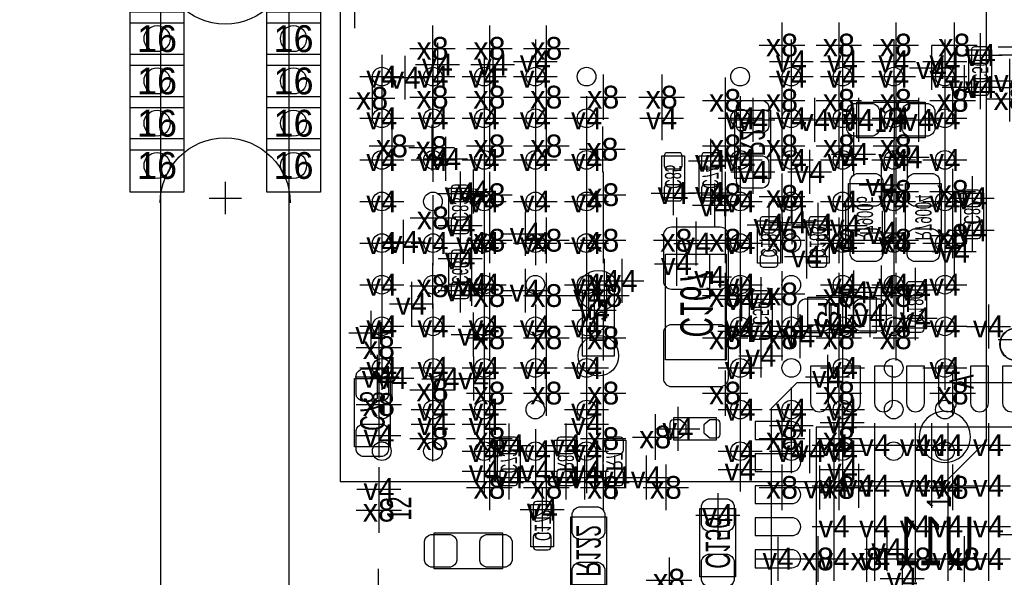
# Model space of a CAD drawing. Extents: x -36 to 384, y -28 to 269.
# Tile 4 of 52: x -4 to 11, y 9 to 18. Entities that reach past the tile are written whole.
import ezdxf
from ezdxf.enums import TextEntityAlignment as Align

# ---------------------------------------------------------------- set-up
doc = ezdxf.new("R2010")
doc.units = 0
for name, color, linetype in [('BG_OUTLINE', 7, 'CONTINUOUS'), ('BG_PANEL', 7, 'CONTINUOUS'), ('MA_NCLEGEND-1-16', 7, 'CONTINUOUS'), ('MA_NCLEGEND-1-2', 7, 'CONTINUOUS'), ('MA_NCLEGEND-14-15', 7, 'CONTINUOUS'), ('MA_NCLEGEND-15-16', 7, 'CONTINUOUS'), ('MA_NCLEGEND-2-3', 7, 'CONTINUOUS'), ('MA_NCLEGEND-3-14', 7, 'CONTINUOUS'), ('PG_ASSEMBLY_BOTTOM', 7, 'CONTINUOUS'), ('PG_ASSEMBLY_TOP', 7, 'CONTINUOUS'), ('PIN_BOTTOM', 7, 'CONTINUOUS'), ('PIN_TOP', 7, 'CONTINUOUS'), ('RD_ASSEMBLY_BOTTOM', 7, 'CONTINUOUS')]:
    doc.layers.add(name, color=color, linetype=linetype)

# ---------------------------------------------------------------- blocks, each defined once
blk = doc.blocks.new('FIGURE_CROSS')
for points in [[(0, 0.5), (0, -0.5)], [(-0.5, 0), (0.5, 0)]]:
    blk.add_lwpolyline(points)
blk = doc.blocks.new('FIGURE_SQUARE')
blk.add_lwpolyline([(-0.5, -0.5), (-0.5, 0.5), (0.5, 0.5), (0.5, -0.5)], close=True)

msp = doc.modelspace()

# ---------------------------------------------------------------- linework, layer by layer
at = {"layer": 'BG_OUTLINE'}
msp.add_lwpolyline([(50.000002, 0), (50.000002, 79.999992), (0, 79.999992), (0, 0)], close=True, dxfattribs=at)
at = {"layer": 'BG_PANEL'}
msp.add_lwpolyline([(-1.999996, 0), (-1.999996, 161.994596), (-10.003942, 161.994596), (-10.003942, 0)], close=True, dxfattribs=at)
for points in [[(0.0254, 18.7706, -1), (-2.0066, 18.7706)], [(0.0254, 18.7706, -1), (-2.0066, 18.7706)], [(-2.0066, 14.9606, -1), (0.0254, 14.9606)], [(-2.0066, 14.9606, -1), (0.0254, 14.9606)]]:
    msp.add_lwpolyline(points, format="xyb", dxfattribs=at)
for points in [[(-0.9906, 15.2908), (-0.9906, 14.7828)], [(-0.9906, 15.2908), (-0.9906, 14.7828)], [(-1.2446, 15.0368), (-0.7366, 15.0368)], [(-1.2446, 15.0368), (-0.7366, 15.0368)]]:
    msp.add_lwpolyline(points, dxfattribs=at)
at = {"layer": 'PG_ASSEMBLY_BOTTOM'}
for points in [[(10.9855, 17.348987), (10.9855, 16.688587), (10.6299, 16.688587), (10.6299, 17.348987), (10.9855, 17.348987)], [(6.1849, 15.697987), (6.1849, 15.037587), (5.8293, 15.037587), (5.8293, 15.697987), (6.1849, 15.697987)], [(6.7691, 15.697987), (6.7691, 15.037587), (6.4135, 15.037587), (6.4135, 15.697987), (6.7691, 15.697987)], [(2.5019, 14.529587), (2.5019, 15.189987), (2.8575, 15.189987), (2.8575, 14.529587), (2.5019, 14.529587)], [(10.8585, 15.113787), (10.8585, 14.453387), (10.5029, 14.453387), (10.5029, 15.113787), (10.8585, 15.113787)], [(7.3279, 14.021587), (7.3279, 14.681987), (7.6835, 14.681987), (7.6835, 14.021587), (7.3279, 14.021587)], [(8.0899, 14.021587), (8.0899, 14.681987), (8.4455, 14.681987), (8.4455, 14.021587), (8.0899, 14.021587)], [(2.8575, 14.173987), (2.8575, 13.513587), (2.5019, 13.513587), (2.5019, 14.173987), (2.8575, 14.173987)], [(4.5847, 13.589787), (4.5847, 12.573787), (5.0927, 12.573787), (5.0927, 13.589787), (4.5847, 13.589787)], [(9.6139, 13.005587), (9.6139, 13.665987), (9.9695, 13.665987), (9.9695, 13.005587), (9.6139, 13.005587)], [(7.2009, 12.878587), (7.2009, 13.538987), (7.5565, 13.538987), (7.5565, 12.878587), (7.2009, 12.878587)], [(12.5476, 12.154687), (12.5476, 7.150887), (7.5438, 7.150887), (7.5438, 11.754612), (7.943799, 12.154687), (12.5476, 12.154687)], [(6.6802, 11.2522), (6.0198, 11.2522), (6.0198, 11.6078), (6.6802, 11.6078), (6.6802, 11.2522)], [(3.6195, 11.252987), (3.6195, 10.592587), (3.2639, 10.592587), (3.2639, 11.252987), (3.6195, 11.252987)], [(4.5085, 11.252987), (4.5085, 10.592587), (4.1529, 10.592587), (4.1529, 11.252987), (4.5085, 11.252987)], [(5.2705, 11.252987), (5.2705, 10.592587), (4.9149, 10.592587), (4.9149, 11.252987), (5.2705, 11.252987)], [(4.1402, 10.249687), (4.1402, 9.589287), (3.7846, 9.589287), (3.7846, 10.249687), (4.1402, 10.249687)]]:
    msp.add_lwpolyline(points, dxfattribs=at)
for points in [[(9.9441, 15.977387), (8.8773, 15.977387), (8.8773, 16.536187), (9.9441, 16.536187)], [(6.9723, 15.342387), (6.9723, 16.409187), (7.5311, 16.409187), (7.5311, 15.342387)], [(9.3091, 15.266187), (9.3091, 14.199387), (8.7503, 14.199387), (8.7503, 15.266187)], [(10.1981, 15.266187), (10.1981, 14.199387), (9.6393, 14.199387), (9.6393, 15.266187)], [(5.887695, 12.510287), (5.887695, 14.161287), (6.837705, 14.161287), (6.837705, 12.510287)], [(8.1153, 13.488187), (9.1821, 13.488187), (9.1821, 12.929387), (8.1153, 12.929387)], [(1.5875, 12.218187), (1.5875, 11.151387), (1.0287, 11.151387), (1.0287, 12.218187)], [(6.4262, 9.1186), (6.4262, 10.1854), (6.985, 10.1854), (6.985, 9.1186)], [(4.4069, 8.992387), (4.4069, 10.059187), (4.9657, 10.059187), (4.9657, 8.992387)], [(3.3401, 9.246387), (2.2733, 9.246387), (2.2733, 9.805187), (3.3401, 9.805187)]]:
    msp.add_lwpolyline(points, close=True, dxfattribs=at)
at = {"layer": 'PG_ASSEMBLY_TOP'}
msp.add_lwpolyline([(10.904703, 25.207697), (0.804697, 25.207697), (0.804697, 10.607802), (10.269703, 10.607802), (10.904703, 11.242802), (10.904703, 25.207697)], dxfattribs=at)
for points in [[(11.616411, 12.751587, 1), (11.116589, 12.751537, 1), (11.616411, 12.751587)], [(10.654792, 11.307801, 0.999999), (9.854616, 11.307724, 1.000001), (10.654792, 11.307801)]]:
    msp.add_lwpolyline(points, format="xyb", dxfattribs=at)
at = {"layer": 'PIN_BOTTOM'}
for points in [[(10.7188, 17.395698, 0.414214), (10.668, 17.344898), (10.668, 17.192498, 0.414214), (10.7188, 17.141698), (10.8966, 17.141698, 0.414214), (10.9474, 17.192498), (10.9474, 17.344898, 0.414214), (10.8966, 17.395698)], [(10.7188, 16.895877, 0.414214), (10.668, 16.845077), (10.668, 16.692677, 0.414214), (10.7188, 16.641877), (10.8966, 16.641877, 0.414214), (10.9474, 16.692677), (10.9474, 16.845077, 0.414214), (10.8966, 16.895877)], [(6.9977, 16.155187), (6.9977, 16.459987, -0.294587), (7.0993, 16.561587), (7.4041, 16.561587, -0.294587), (7.5057, 16.459987), (7.5057, 16.155187, -0.294587), (7.4041, 16.053587), (7.0993, 16.053587, -0.294587)], [(9.1313, 16.002787), (8.8265, 16.002787, -0.294587), (8.7249, 16.104387), (8.7249, 16.409187, -0.294587), (8.8265, 16.510787), (9.1313, 16.510787, -0.294587), (9.2329, 16.409187), (9.2329, 16.104387, -0.294587)], [(9.9949, 16.002787), (9.6901, 16.002787, -0.294587), (9.5885, 16.104387), (9.5885, 16.409187, -0.294587), (9.6901, 16.510787), (9.9949, 16.510787, -0.294587), (10.0965, 16.409187), (10.0965, 16.104387, -0.294587)], [(5.9182, 15.744698, 0.414214), (5.8674, 15.693898), (5.8674, 15.541498, 0.414214), (5.9182, 15.490698), (6.096, 15.490698, 0.414214), (6.1468, 15.541498), (6.1468, 15.693898, 0.414214), (6.096, 15.744698)], [(6.5024, 15.744698, 0.414214), (6.4516, 15.693898), (6.4516, 15.541498, 0.414214), (6.5024, 15.490698), (6.6802, 15.490698, 0.414214), (6.731, 15.541498), (6.731, 15.693898, 0.414214), (6.6802, 15.744698)], [(6.9977, 15.291587), (6.9977, 15.596387, -0.294587), (7.0993, 15.697987), (7.4041, 15.697987, -0.294587), (7.5057, 15.596387), (7.5057, 15.291587, -0.294587), (7.4041, 15.189987), (7.0993, 15.189987, -0.294587)], [(9.2837, 15.316987), (9.2837, 15.012187, -0.294587), (9.1821, 14.910587), (8.8773, 14.910587, -0.294587), (8.7757, 15.012187), (8.7757, 15.316987, -0.294587), (8.8773, 15.418587), (9.1821, 15.418587, -0.294587)], [(10.1727, 15.316987), (10.1727, 15.012187, -0.294587), (10.0711, 14.910587), (9.7663, 14.910587, -0.294587), (9.6647, 15.012187), (9.6647, 15.316987, -0.294587), (9.7663, 15.418587), (10.0711, 15.418587, -0.294587)], [(2.7686, 14.982698, 0.414214), (2.8194, 15.033498), (2.8194, 15.185898, 0.414214), (2.7686, 15.236698), (2.5908, 15.236698, 0.414214), (2.54, 15.185898), (2.54, 15.033498, 0.414214), (2.5908, 14.982698)], [(5.9182, 15.244877, 0.414214), (5.8674, 15.194077), (5.8674, 15.041677, 0.414214), (5.9182, 14.990877), (6.096, 14.990877, 0.414214), (6.1468, 15.041677), (6.1468, 15.194077, 0.414214), (6.096, 15.244877)], [(6.5024, 15.244877, 0.414214), (6.4516, 15.194077), (6.4516, 15.041677, 0.414214), (6.5024, 14.990877), (6.6802, 14.990877, 0.414214), (6.731, 15.041677), (6.731, 15.194077, 0.414214), (6.6802, 15.244877)], [(10.5918, 15.160498, 0.414214), (10.541, 15.109698), (10.541, 14.957298, 0.414214), (10.5918, 14.906498), (10.7696, 14.906498, 0.414214), (10.8204, 14.957298), (10.8204, 15.109698, 0.414214), (10.7696, 15.160498)], [(2.7686, 14.482877, 0.414214), (2.8194, 14.533677), (2.8194, 14.686077, 0.414214), (2.7686, 14.736877), (2.5908, 14.736877, 0.414214), (2.54, 14.686077), (2.54, 14.533677, 0.414214), (2.5908, 14.482877)], [(7.6454, 14.582191), (7.6454, 14.694687, 0.414214), (7.5946, 14.745487), (7.4168, 14.745487, 0.414214), (7.366, 14.694687), (7.366, 14.582191), (7.444003, 14.491487), (7.567397, 14.491487)], [(8.4074, 14.582191), (8.4074, 14.694687, 0.414214), (8.3566, 14.745487), (8.1788, 14.745487, 0.414214), (8.128, 14.694687), (8.128, 14.582191), (8.206003, 14.491487), (8.329397, 14.491487)], [(10.5918, 14.660677, 0.414214), (10.541, 14.609877), (10.541, 14.457477, 0.414214), (10.5918, 14.406677), (10.7696, 14.406677, 0.414214), (10.8204, 14.457477), (10.8204, 14.609877, 0.414214), (10.7696, 14.660677)], [(5.9817, 13.615187), (6.7437, 13.615187, 0.414214), (6.8707, 13.742187), (6.8707, 14.453387, 0.414214), (6.7437, 14.580387), (5.9817, 14.580387, 0.414214), (5.8547, 14.453387), (5.8547, 13.742187, 0.414214)], [(9.2837, 14.453387), (9.2837, 14.148587, -0.294587), (9.1821, 14.046987), (8.8773, 14.046987, -0.294587), (8.7757, 14.148587), (8.7757, 14.453387, -0.294587), (8.8773, 14.554987), (9.1821, 14.554987, -0.294587)], [(10.1727, 14.453387), (10.1727, 14.148587, -0.294587), (10.0711, 14.046987), (9.7663, 14.046987, -0.294587), (9.6647, 14.148587), (9.6647, 14.453387, -0.294587), (9.7663, 14.554987), (10.0711, 14.554987, -0.294587)], [(2.5908, 14.220698, 0.414214), (2.54, 14.169898), (2.54, 14.017498, 0.414214), (2.5908, 13.966698), (2.7686, 13.966698, 0.414214), (2.8194, 14.017498), (2.8194, 14.169898, 0.414214), (2.7686, 14.220698)], [(7.366, 14.121384), (7.366, 14.008887, 0.414214), (7.4168, 13.958087), (7.5946, 13.958087, 0.414214), (7.6454, 14.008887), (7.6454, 14.121384), (7.567397, 14.212087), (7.444003, 14.212087)], [(8.128, 14.121384), (8.128, 14.008887, 0.414214), (8.1788, 13.958087), (8.3566, 13.958087, 0.414214), (8.4074, 14.008887), (8.4074, 14.121384), (8.329397, 14.212087), (8.206003, 14.212087)], [(2.5908, 13.720877, 0.414214), (2.54, 13.670077), (2.54, 13.517677, 0.414214), (2.5908, 13.466877), (2.7686, 13.466877, 0.414214), (2.8194, 13.517677), (2.8194, 13.670077, 0.414214), (2.7686, 13.720877)], [(9.9314, 13.566191), (9.9314, 13.678687, 0.414214), (9.8806, 13.729487), (9.7028, 13.729487, 0.414214), (9.652, 13.678687), (9.652, 13.566191), (9.730003, 13.475487), (9.853397, 13.475487)], [(7.4676, 13.331698, 0.414214), (7.5184, 13.382498), (7.5184, 13.534898, 0.414214), (7.4676, 13.585698), (7.2898, 13.585698, 0.414214), (7.239, 13.534898), (7.239, 13.382498, 0.414214), (7.2898, 13.331698)], [(8.0645, 13.462787), (8.3693, 13.462787, -0.294587), (8.4709, 13.361187), (8.4709, 13.056387, -0.294587), (8.3693, 12.954787), (8.0645, 12.954787, -0.294587), (7.9629, 13.056387), (7.9629, 13.361187, -0.294587)], [(8.9281, 13.462787), (9.2329, 13.462787, -0.294587), (9.3345, 13.361187), (9.3345, 13.056387, -0.294587), (9.2329, 12.954787), (8.9281, 12.954787, -0.294587), (8.8265, 13.056387), (8.8265, 13.361187, -0.294587)], [(7.4676, 12.831877, 0.414214), (7.5184, 12.882677), (7.5184, 13.035077, 0.414214), (7.4676, 13.085877), (7.2898, 13.085877, 0.414214), (7.239, 13.035077), (7.239, 12.882677, 0.414214), (7.2898, 12.831877)], [(9.652, 13.105384), (9.652, 12.992887, 0.414214), (9.7028, 12.942087), (9.8806, 12.942087, 0.414214), (9.9314, 12.992887), (9.9314, 13.105384), (9.853397, 13.196087), (9.730003, 13.196087)], [(5.9817, 12.091187), (6.7437, 12.091187, 0.414214), (6.8707, 12.218187), (6.8707, 12.929387, 0.414214), (6.7437, 13.056387), (5.9817, 13.056387, 0.414214), (5.8547, 12.929387), (5.8547, 12.218187, 0.414214)], [(1.5621, 12.268987), (1.5621, 11.964187, -0.294587), (1.4605, 11.862587), (1.1557, 11.862587, -0.294587), (1.0541, 11.964187), (1.0541, 12.268987, -0.294587), (1.1557, 12.370587), (1.4605, 12.370587, -0.294587)], [(8.434095, 11.849887), (8.434095, 12.408687), (8.154695, 12.408687), (8.154695, 11.849887), (8.154695, 11.837187, 1), (8.434095, 11.837187)], [(8.934399, 11.849887), (8.934399, 12.408687), (8.654999, 12.408687), (8.654999, 11.849887), (8.654999, 11.837187, 1), (8.934399, 11.837187)], [(9.434805, 11.849887), (9.434805, 12.408687), (9.155405, 12.408687), (9.155405, 11.849887), (9.155405, 11.837187, 1), (9.434805, 11.837187)], [(9.93521, 11.849887), (9.93521, 12.408687), (9.65581, 12.408687), (9.65581, 11.849887), (9.65581, 11.837187, 1), (9.93521, 11.837187)], [(10.43559, 11.849887), (10.43559, 12.408687), (10.15619, 12.408687), (10.15619, 11.849887), (10.15619, 11.837187, 1), (10.43559, 11.837187)], [(10.935995, 11.849887), (10.935995, 12.408687), (10.656595, 12.408687), (10.656595, 11.849887), (10.656595, 11.837187, 1), (10.935995, 11.837187)], [(11.436401, 11.849887), (11.436401, 12.408687), (11.157001, 12.408687), (11.157001, 11.849887), (11.157001, 11.837187, 1), (11.436401, 11.837187)], [(6.119597, 11.5697), (6.0071, 11.5697, 0.414214), (5.9563, 11.5189), (5.9563, 11.3411, 0.414214), (6.0071, 11.2903), (6.119597, 11.2903), (6.2103, 11.368303), (6.2103, 11.491697)], [(6.580403, 11.2903), (6.6929, 11.2903, 0.414214), (6.7437, 11.3411), (6.7437, 11.5189, 0.414214), (6.6929, 11.5697), (6.580403, 11.5697), (6.4897, 11.491697), (6.4897, 11.368303)], [(7.8486, 11.543792), (7.2898, 11.543792), (7.2898, 11.264392), (7.8486, 11.264392), (7.8613, 11.264392, 1), (7.8613, 11.543792)], [(1.5621, 11.405387), (1.5621, 11.100587, -0.294587), (1.4605, 10.998987), (1.1557, 10.998987, -0.294587), (1.0541, 11.100587), (1.0541, 11.405387, -0.294587), (1.1557, 11.506987), (1.4605, 11.506987, -0.294587)], [(3.3528, 11.299698, 0.414214), (3.302, 11.248898), (3.302, 11.096498, 0.414214), (3.3528, 11.045698), (3.5306, 11.045698, 0.414214), (3.5814, 11.096498), (3.5814, 11.248898, 0.414214), (3.5306, 11.299698)], [(4.2418, 11.299698, 0.414214), (4.191, 11.248898), (4.191, 11.096498, 0.414214), (4.2418, 11.045698), (4.4196, 11.045698, 0.414214), (4.4704, 11.096498), (4.4704, 11.248898, 0.414214), (4.4196, 11.299698)], [(5.0038, 11.299698, 0.414214), (4.953, 11.248898), (4.953, 11.096498, 0.414214), (5.0038, 11.045698), (5.1816, 11.045698, 0.414214), (5.2324, 11.096498), (5.2324, 11.248898, 0.414214), (5.1816, 11.299698)], [(7.8486, 11.043488), (7.2898, 11.043488), (7.2898, 10.764088), (7.8486, 10.764088), (7.8613, 10.764088, 1), (7.8613, 11.043488)], [(3.3528, 10.799877, 0.414214), (3.302, 10.749077), (3.302, 10.596677, 0.414214), (3.3528, 10.545877), (3.5306, 10.545877, 0.414214), (3.5814, 10.596677), (3.5814, 10.749077, 0.414214), (3.5306, 10.799877)], [(4.2418, 10.799877, 0.414214), (4.191, 10.749077), (4.191, 10.596677, 0.414214), (4.2418, 10.545877), (4.4196, 10.545877, 0.414214), (4.4704, 10.596677), (4.4704, 10.749077, 0.414214), (4.4196, 10.799877)], [(5.0038, 10.799877, 0.414214), (4.953, 10.749077), (4.953, 10.596677, 0.414214), (5.0038, 10.545877), (5.1816, 10.545877, 0.414214), (5.2324, 10.596677), (5.2324, 10.749077, 0.414214), (5.1816, 10.799877)], [(7.8486, 10.543083), (7.2898, 10.543083), (7.2898, 10.263683), (7.8486, 10.263683), (7.8613, 10.263683, 1), (7.8613, 10.543083)], [(6.4516, 9.9314), (6.4516, 10.2362, -0.294587), (6.5532, 10.3378), (6.858, 10.3378, -0.294587), (6.9596, 10.2362), (6.9596, 9.9314, -0.294587), (6.858, 9.8298), (6.5532, 9.8298, -0.294587)], [(3.8735, 10.296398, 0.414214), (3.8227, 10.245598), (3.8227, 10.093198, 0.414214), (3.8735, 10.042398), (4.0513, 10.042398, 0.414214), (4.1021, 10.093198), (4.1021, 10.245598, 0.414214), (4.0513, 10.296398)], [(4.4323, 9.805187), (4.4323, 10.109987, -0.294587), (4.5339, 10.211587), (4.8387, 10.211587, -0.294587), (4.9403, 10.109987), (4.9403, 9.805187, -0.294587), (4.8387, 9.703587), (4.5339, 9.703587, -0.294587)], [(7.8486, 10.042677), (7.2898, 10.042677), (7.2898, 9.763277), (7.8486, 9.763277), (7.8613, 9.763277, 1), (7.8613, 10.042677)], [(2.5273, 9.271787), (2.2225, 9.271787, -0.294587), (2.1209, 9.373387), (2.1209, 9.678187, -0.294587), (2.2225, 9.779787), (2.5273, 9.779787, -0.294587), (2.6289, 9.678187), (2.6289, 9.373387, -0.294587)], [(3.3909, 9.271787), (3.0861, 9.271787, -0.294587), (2.9845, 9.373387), (2.9845, 9.678187, -0.294587), (3.0861, 9.779787), (3.3909, 9.779787, -0.294587), (3.4925, 9.678187), (3.4925, 9.373387, -0.294587)], [(3.8735, 9.796577, 0.414214), (3.8227, 9.745777), (3.8227, 9.593377, 0.414214), (3.8735, 9.542577), (4.0513, 9.542577, 0.414214), (4.1021, 9.593377), (4.1021, 9.745777, 0.414214), (4.0513, 9.796577)], [(7.8486, 9.542297), (7.2898, 9.542297), (7.2898, 9.262897), (7.8486, 9.262897), (7.8613, 9.262897, 1), (7.8613, 9.542297)], [(6.4516, 9.0678), (6.4516, 9.3726, -0.294587), (6.5532, 9.4742), (6.858, 9.4742, -0.294587), (6.9596, 9.3726), (6.9596, 9.0678, -0.294587), (6.858, 8.9662), (6.5532, 8.9662, -0.294587)], [(4.4323, 8.941587), (4.4323, 9.246387, -0.294587), (4.5339, 9.347987), (4.8387, 9.347987, -0.294587), (4.9403, 9.246387), (4.9403, 8.941587, -0.294587), (4.8387, 8.839987), (4.5339, 8.839987, -0.294587)]]:
    msp.add_lwpolyline(points, format="xyb", close=True, dxfattribs=at)
msp.add_lwpolyline([(11.8491, 7.849387), (11.8491, 11.456187), (8.2423, 11.456187), (8.2423, 7.849387)], close=True, dxfattribs=at)
for centre, radius in [((-2.0574, 17.526), 0.2032), ((0.0762, 17.526), 0.2032), ((-2.0574, 16.8656), 0.2032), ((0.0762, 16.8656), 0.2032), ((-2.0574, 16.2052), 0.2032), ((0.0762, 16.2052), 0.2032), ((-2.0574, 15.5448), 0.2032), ((0.0762, 15.5448), 0.2032), ((4.8387, 13.589787), 0.3175), ((4.8387, 12.573787), 0.3175)]:
    msp.add_circle(centre, radius, dxfattribs=at)
at = {"layer": 'PIN_TOP'}
for centre, radius in [((-2.0574, 17.526), 0.2032), ((0.0762, 17.526), 0.2032), ((-2.0574, 16.8656), 0.2032), ((0.0762, 16.8656), 0.2032), ((1.454709, 16.932681), 0.14605), ((2.254809, 16.932681), 0.14605), ((3.054604, 16.932681), 0.14605), ((3.854704, 16.932681), 0.14605), ((4.654804, 16.932681), 0.14605), ((7.054596, 16.932681), 0.14605), ((7.854696, 16.932681), 0.14605), ((8.654796, 16.932681), 0.14605), ((9.454591, 16.932681), 0.14605), ((10.254691, 16.932681), 0.14605), ((-2.0574, 16.2052), 0.2032), ((0.0762, 16.2052), 0.2032), ((1.454709, 16.282695), 0.14605), ((2.254809, 16.282695), 0.14605), ((3.054604, 16.282695), 0.14605), ((3.854704, 16.282695), 0.14605), ((4.654804, 16.282695), 0.14605), ((7.054596, 16.282695), 0.14605), ((7.854696, 16.282695), 0.14605), ((8.654796, 16.282695), 0.14605), ((9.454591, 16.282695), 0.14605), ((10.254691, 16.282695), 0.14605), ((-2.0574, 15.5448), 0.2032), ((0.0762, 15.5448), 0.2032), ((1.454709, 15.632684), 0.14605), ((2.254809, 15.632684), 0.14605), ((3.054604, 15.632684), 0.14605), ((3.854704, 15.632684), 0.14605), ((4.654804, 15.632684), 0.14605), ((7.054596, 15.632684), 0.14605), ((7.854696, 15.632684), 0.14605), ((8.654796, 15.632684), 0.14605), ((9.454591, 15.632684), 0.14605), ((10.254691, 15.632684), 0.14605), ((1.454709, 14.982698), 0.14605), ((2.254809, 14.982698), 0.14605), ((3.054604, 14.982698), 0.14605), ((3.854704, 14.982698), 0.14605), ((4.654804, 14.982698), 0.14605), ((7.054596, 14.982698), 0.14605), ((7.854696, 14.982698), 0.14605), ((8.654796, 14.982698), 0.14605), ((9.454591, 14.982698), 0.14605), ((10.254691, 14.982698), 0.14605), ((1.454709, 14.332788), 0.14605), ((2.254809, 14.332788), 0.14605), ((3.054604, 14.332788), 0.14605), ((3.854704, 14.332788), 0.14605), ((4.654804, 14.332788), 0.14605), ((7.054596, 14.332788), 0.14605), ((7.854696, 14.332788), 0.14605), ((8.654796, 14.332788), 0.14605), ((9.454591, 14.332788), 0.14605), ((10.254691, 14.332788), 0.14605), ((1.454709, 13.682777), 0.14605), ((2.254809, 13.682777), 0.14605), ((3.054604, 13.682777), 0.14605), ((3.854704, 13.682777), 0.14605), ((4.654804, 13.682777), 0.14605), ((7.054596, 13.682777), 0.14605), ((7.854696, 13.682777), 0.14605), ((8.654796, 13.682777), 0.14605), ((9.454591, 13.682777), 0.14605), ((10.254691, 13.682777), 0.14605), ((1.454709, 13.032791), 0.14605), ((2.254809, 13.032791), 0.14605), ((3.054604, 13.032791), 0.14605), ((3.854704, 13.032791), 0.14605), ((4.654804, 13.032791), 0.14605), ((7.054596, 13.032791), 0.14605), ((7.854696, 13.032791), 0.14605), ((8.654796, 13.032791), 0.14605), ((9.454591, 13.032791), 0.14605), ((10.254691, 13.032791), 0.14605), ((11.3665, 12.751587), 0.254), ((1.454709, 12.382779), 0.14605), ((2.254809, 12.382779), 0.14605), ((3.054604, 12.382779), 0.14605), ((3.854704, 12.382779), 0.14605), ((4.654804, 12.382779), 0.14605), ((7.054596, 12.382779), 0.14605), ((7.854696, 12.382779), 0.14605), ((8.654796, 12.382779), 0.14605), ((9.454591, 12.382779), 0.14605), ((10.254691, 12.382779), 0.14605), ((1.454709, 11.732793), 0.14605), ((2.254809, 11.732793), 0.14605), ((3.054604, 11.732793), 0.14605), ((3.854704, 11.732793), 0.14605), ((4.654804, 11.732793), 0.14605), ((7.054596, 11.732793), 0.14605), ((7.854696, 11.732793), 0.14605), ((8.654796, 11.732793), 0.14605), ((9.454591, 11.732793), 0.14605), ((10.254691, 11.732793), 0.14605), ((1.454709, 11.082782), 0.14605), ((2.254809, 11.082782), 0.14605), ((3.054604, 11.082782), 0.14605), ((3.854704, 11.082782), 0.14605), ((4.654804, 11.082782), 0.14605), ((7.054596, 11.082782), 0.14605), ((7.854696, 11.082782), 0.14605), ((8.654796, 11.082782), 0.14605), ((9.454591, 11.082782), 0.14605), ((10.254691, 11.082782), 0.14605)]:
    msp.add_circle(centre, radius, dxfattribs=at)

# ---------------------------------------------------------------- block references
at = {"layer": 'MA_NCLEGEND-1-16'}
for name, p, xscale, yscale in [('FIGURE_SQUARE', (-2.0574, 18.1864), 0.8382, 0.8382), ('FIGURE_SQUARE', (0.0762, 18.1864), 0.8382, 0.8382), ('FIGURE_SQUARE', (-2.0574, 17.526), 0.8382, 0.8382), ('FIGURE_SQUARE', (0.0762, 17.526), 0.8382, 0.8382), ('FIGURE_SQUARE', (-2.0574, 16.8656), 0.8382, 0.8382), ('FIGURE_SQUARE', (0.0762, 16.8656), 0.8382, 0.8382), ('FIGURE_SQUARE', (-2.0574, 16.2052), 0.8382, 0.8382), ('FIGURE_SQUARE', (0.0762, 16.2052), 0.8382, 0.8382), ('FIGURE_SQUARE', (-2.0574, 15.5448), 0.8382, 0.8382), ('FIGURE_SQUARE', (0.0762, 15.5448), 0.8382, 0.8382), ('FIGURE_CROSS', (1.397, 8.8646), 0.762, 0.762)]:
    msp.add_blockref(name, p, dxfattribs=dict(at, xscale=xscale, yscale=yscale))
at = {"layer": 'MA_NCLEGEND-1-2', "xscale": 0.6858, "yscale": 0.6858}
for p in [(1.454709, 16.932707), (2.254809, 16.932707), (3.054604, 16.932707), (3.854704, 16.932707), (7.854696, 16.932707), (8.654796, 16.932707), (9.454591, 16.932707), (10.254691, 16.932707), (1.454709, 16.282695), (2.254809, 16.282695), (3.054604, 16.282695), (3.854704, 16.282695), (4.654804, 16.282695), (7.054596, 16.282695), (7.854696, 16.282695), (8.654796, 16.282695), (9.4615, 16.282187), (10.254691, 16.282695), (1.454709, 15.632709), (2.254809, 15.632709), (3.054604, 15.632709), (3.854704, 15.632709), (4.654804, 15.632709), (7.054596, 15.632709), (7.854696, 15.632709), (8.654796, 15.632709), (9.454591, 15.632709), (10.254691, 15.632709), (1.454709, 14.982698), (3.054604, 14.982698), (3.854704, 14.982698), (4.654804, 14.982698), (7.054596, 14.982698), (7.854696, 14.982698), (8.654796, 14.982698), (9.454591, 14.982698), (10.254691, 14.982698), (1.454709, 14.332712), (2.254809, 14.332712), (3.054604, 14.332712), (3.854704, 14.332712), (4.654804, 14.332712), (7.054596, 14.332712), (8.654796, 14.332712), (9.454591, 14.332712), (10.254691, 14.332712), (1.454709, 13.682701), (3.054604, 13.682701), (4.654804, 13.682701), (7.054596, 13.682701), (8.654796, 13.682701), (9.454591, 13.682701), (10.254691, 13.682701), (1.454709, 13.032689), (2.254809, 13.032689), (3.054604, 13.032689), (3.854704, 13.032689), (4.654804, 13.032689), (7.054596, 13.032689), (7.854696, 13.032689), (8.654796, 13.032689), (9.454591, 13.032689), (10.254691, 13.032689), (1.454709, 12.382805), (2.254809, 12.382805), (3.054604, 12.382805), (3.854704, 12.382805), (4.654804, 12.382805), (7.054596, 12.382805), (8.654796, 12.382805), (10.254691, 12.382805), (2.254809, 11.732793), (3.054604, 11.732793), (4.654804, 11.732793), (7.054596, 11.732793), (7.854696, 11.732793), (8.654796, 11.732793), (3.054604, 11.082807), (3.854704, 11.082807), (4.654804, 11.082807), (7.054596, 11.082807), (7.854696, 11.082807), (8.654796, 11.082807)]:
    msp.add_blockref('FIGURE_CROSS', p, dxfattribs=at)
at = {"layer": 'MA_NCLEGEND-14-15', "xscale": 0.6858, "yscale": 0.6858}
for p in [(1.0287, 18.034787), (10.8077, 17.268698), (10.0457, 17.069587), (10.5537, 16.768801), (11.2649, 16.866387), (5.8293, 16.282187), (7.2517, 16.256787), (8.2169, 16.256787), (9.8425, 16.256787), (6.5913, 15.617698), (7.2517, 15.443987), (8.1407, 15.443987), (2.6797, 15.109698), (6.6548, 14.923287), (10.6807, 15.033498), (2.6797, 14.609801), (6.3627, 14.326387), (8.0899, 14.123187), (2.6797, 14.093698), (6.0579, 14.006601), (5.207, 13.742899), (6.5786, 13.805687), (3.6957, 13.589787), (7.0739, 13.458698), (4.7752, 13.2842), (9.7917, 13.157987), (7.0485, 12.958801), (1.3843, 12.243587), (6.0833, 11.43), (1.4097, 11.329187), (3.4417, 11.172698), (4.3307, 11.172698), (10.0457, 11.176787), (10.9347, 11.176787), (3.4417, 10.672801), (4.6228, 10.672801), (5.588, 10.672801), (1.4097, 10.490987), (8.2931, 10.516387), (8.9027, 10.541787), (10.0457, 10.541787), (10.9347, 10.541787), (8.5217, 9.906787), (9.1567, 9.906787), (9.7917, 9.906787), (10.2997, 9.906787), (9.3472, 9.5504), (8.5217, 9.398787), (10.2997, 9.398787), (10.9347, 9.398787)]:
    msp.add_blockref('FIGURE_CROSS', p, dxfattribs=at)
at = {"layer": 'MA_NCLEGEND-15-16', "xscale": 0.6858, "yscale": 0.6858}
for p in [(1.0287, 18.034787), (10.8077, 17.268698), (11.4427, 17.272787), (10.0457, 17.069587), (10.8077, 16.768801), (11.4427, 16.764787), (5.8293, 16.282187), (7.2517, 16.256787), (8.9027, 16.256787), (9.8425, 16.256787), (6.5913, 15.617698), (7.2517, 15.443987), (2.6797, 15.109698), (6.0071, 15.113787), (6.5913, 15.117801), (10.6807, 15.033498), (2.6797, 14.609801), (7.5057, 14.618487), (8.2677, 14.618487), (10.6807, 14.533601), (6.3627, 14.326387), (2.6797, 14.093698), (6.0579, 14.006601), (4.930089, 13.742899), (6.5786, 13.805687), (2.6797, 13.593801), (3.6957, 13.589787), (4.6863, 13.513587), (9.7917, 13.602487), (7.3787, 13.458698), (9.0805, 13.208787), (7.3787, 12.958801), (1.3843, 12.243587), (6.0833, 11.43), (1.4097, 11.329187), (3.4417, 11.172698), (4.3307, 11.172698), (8.5217, 11.176787), (9.1567, 11.176787), (9.7917, 11.176787), (10.2997, 11.176787), (10.9347, 11.176787), (3.4417, 10.672801), (4.3307, 10.672801), (5.0927, 10.672801), (8.5217, 10.541787), (9.1567, 10.541787), (9.7917, 10.541787), (10.2997, 10.541787), (10.9347, 10.541787), (3.9624, 10.169398), (6.7056, 10.0838), (8.5217, 9.906787), (9.1567, 9.906787), (9.7917, 9.906787), (10.2997, 9.906787), (10.9347, 9.906787), (7.6454, 9.402597), (8.5217, 9.398787), (9.1567, 9.398787), (10.2997, 9.398787), (10.9347, 9.398787)]:
    msp.add_blockref('FIGURE_CROSS', p, dxfattribs=at)
at = {"layer": 'MA_NCLEGEND-2-3', "xscale": 0.6858, "yscale": 0.6858}
for p in [(2.3241, 17.120387), (3.1877, 17.120387), (3.854704, 17.171187), (7.854696, 17.171187), (8.654796, 17.171187), (9.454591, 17.171187), (10.254691, 17.171187), (1.8161, 16.917187), (1.454709, 16.282695), (2.254809, 16.282695), (3.054604, 16.282695), (3.854704, 16.282695), (4.654804, 16.282695), (7.054596, 16.282695), (7.854696, 16.282695), (8.654796, 16.282695), (9.4615, 16.282187), (10.254691, 16.282695), (8.8265, 15.723387), (9.6647, 15.672587), (1.454709, 15.632709), (2.4511, 15.647187), (3.054604, 15.632709), (3.854704, 15.632709), (4.654804, 15.632709), (7.054596, 15.632709), (7.854696, 15.632709), (10.254691, 15.632709), (9.2583, 15.240787), (2.8829, 15.139187), (4.654804, 14.982698), (7.054596, 14.982698), (7.8613, 14.656587), (8.6995, 14.605787), (3.6957, 14.478787), (9.273489, 14.494002), (1.7907, 14.351787), (2.254809, 14.332712), (2.8575, 14.332712), (4.654804, 14.332712), (7.054596, 14.332712), (10.4013, 14.199387), (2.857805, 13.693597), (7.054596, 13.682701), (8.8265, 13.564387), (9.2583, 13.640587), (1.9177, 13.386587), (8.4455, 13.056387), (1.2827, 12.929387), (2.8829, 12.903987), (3.854704, 13.032689), (4.654804, 13.032689), (7.054596, 13.032689), (10.9347, 13.030987), (7.9883, 12.878587), (7.3787, 12.573787), (3.854704, 12.382805), (4.654804, 12.382805), (10.254691, 12.382805), (1.6129, 12.224512), (2.4257, 12.211812), (2.890012, 12.218187), (8.4201, 12.243587), (7.054596, 11.732793), (2.254809, 11.506987), (3.054604, 11.506987), (4.654804, 11.506987), (8.6487, 11.532387), (7.854696, 11.481587), (8.1407, 11.082807), (3.054604, 10.770387), (3.854704, 10.770387), (4.654804, 10.770387), (7.054596, 10.795787), (8.654796, 10.795787), (1.4097, 10.490987), (9.5885, 9.093987)]:
    msp.add_blockref('FIGURE_CROSS', p, dxfattribs=at)
at = {"layer": 'MA_NCLEGEND-3-14', "xscale": 0.7112, "yscale": 0.7112}
for p in [(2.2479, 17.374387), (3.1369, 17.374387), (4.0259, 17.374387), (7.7089, 17.425187), (8.5979, 17.425187), (9.4869, 17.425187), (10.4013, 17.425187), (11.4427, 17.399787), (1.303503, 16.594303), (2.2479, 16.612387), (3.1369, 16.612387), (4.0259, 16.612387), (4.9149, 16.612387), (5.8293, 16.612387), (11.2649, 16.586987), (6.8199, 16.561587), (7.7089, 16.561587), (8.5979, 16.561587), (9.4869, 16.561587), (10.3759, 16.561587), (1.6129, 15.850387), (2.2352, 15.8242), (3.1369, 15.850387), (4.0259, 15.850387), (6.8199, 15.850387), (7.7089, 15.850387), (8.5979, 15.850387), (9.4869, 15.850387), (4.9022, 15.7988), (3.1369, 15.088387), (4.9149, 15.088387), (6.8199, 15.088387), (7.7089, 15.062987), (9.4869, 15.139187), (10.3759, 15.139187), (2.254809, 14.725904), (10.3759, 14.453387), (3.1369, 14.377187), (4.0259, 14.377187), (4.9149, 14.377187), (6.0579, 14.377187), (6.8199, 14.377187), (7.710703, 14.377187), (8.5979, 14.377187), (9.4869, 14.377187), (2.2479, 13.665987), (3.1369, 13.513587), (4.0259, 13.513587), (4.9657, 13.513587), (6.8199, 13.513587), (7.7089, 13.538987), (8.5979, 13.513587), (9.4869, 13.513587), (3.1369, 12.853187), (4.0259, 12.853187), (4.9149, 12.853187), (6.8199, 12.853187), (7.7089, 12.853187), (8.5979, 12.853187), (9.4869, 12.853187), (11.4427, 12.827787), (1.4097, 12.700787), (2.2479, 12.040387), (3.1369, 11.989587), (4.0259, 11.989587), (4.9149, 11.989587), (6.8199, 11.989587), (8.5979, 11.989587), (10.3759, 11.989587), (1.4097, 11.811787), (2.2479, 11.278387), (3.1369, 11.278387), (4.9149, 11.278387), (5.7277, 11.303787), (7.7089, 11.278387), (8.5979, 11.278387), (3.1369, 10.516387), (4.0259, 10.516387), (4.9149, 10.516387), (5.8928, 10.516387), (7.7089, 10.516387), (8.5979, 10.516387), (10.3759, 10.516387), (1.4097, 10.160787), (11.4427, 9.779787), (8.2677, 9.398787), (9.0297, 9.398787), (9.7917, 9.398787), (10.5537, 9.398787), (5.9436, 9.0678)]:
    msp.add_blockref('FIGURE_CROSS', p, dxfattribs=at)

# ---------------------------------------------------------------- texts
at = {"layer": 'MA_NCLEGEND-1-16'}
for p in [(-2.0574, 17.526), (0.0762, 17.526), (-2.0574, 16.8656), (0.0762, 16.8656), (-2.0574, 16.2052), (0.0762, 16.2052), (-2.0574, 15.5448), (0.0762, 15.5448)]:
    msp.add_text('16', height=0.4191, dxfattribs=at).set_placement(p, align=Align.MIDDLE_CENTER)
at = {"layer": 'MA_NCLEGEND-1-2'}
for p in [(1.454709, 16.932707), (2.254809, 16.932707), (3.054604, 16.932707), (3.854704, 16.932707), (7.854696, 16.932707), (8.654796, 16.932707), (9.454591, 16.932707), (10.254691, 16.932707), (1.454709, 16.282695), (2.254809, 16.282695), (3.054604, 16.282695), (3.854704, 16.282695), (4.654804, 16.282695), (7.054596, 16.282695), (7.854696, 16.282695), (8.654796, 16.282695), (9.4615, 16.282187), (10.254691, 16.282695), (1.454709, 15.632709), (2.254809, 15.632709), (3.054604, 15.632709), (3.854704, 15.632709), (4.654804, 15.632709), (7.054596, 15.632709), (7.854696, 15.632709), (8.654796, 15.632709), (9.454591, 15.632709), (10.254691, 15.632709), (1.454709, 14.982698), (3.054604, 14.982698), (3.854704, 14.982698), (4.654804, 14.982698), (7.054596, 14.982698), (7.854696, 14.982698), (8.654796, 14.982698), (9.454591, 14.982698), (10.254691, 14.982698), (1.454709, 14.332712), (2.254809, 14.332712), (3.054604, 14.332712), (3.854704, 14.332712), (4.654804, 14.332712), (7.054596, 14.332712), (8.654796, 14.332712), (9.454591, 14.332712), (10.254691, 14.332712), (1.454709, 13.682701), (3.054604, 13.682701), (4.654804, 13.682701), (7.054596, 13.682701), (8.654796, 13.682701), (9.454591, 13.682701), (10.254691, 13.682701), (1.454709, 13.032689), (2.254809, 13.032689), (3.054604, 13.032689), (3.854704, 13.032689), (4.654804, 13.032689), (7.054596, 13.032689), (7.854696, 13.032689), (8.654796, 13.032689), (9.454591, 13.032689), (10.254691, 13.032689), (1.454709, 12.382805), (2.254809, 12.382805), (3.054604, 12.382805), (3.854704, 12.382805), (4.654804, 12.382805), (7.054596, 12.382805), (8.654796, 12.382805), (10.254691, 12.382805), (2.254809, 11.732793), (3.054604, 11.732793), (4.654804, 11.732793), (7.054596, 11.732793), (7.854696, 11.732793), (8.654796, 11.732793), (3.054604, 11.082807), (3.854704, 11.082807), (4.654804, 11.082807), (7.054596, 11.082807), (7.854696, 11.082807), (8.654796, 11.082807)]:
    msp.add_text('v4', height=0.3429, dxfattribs=at).set_placement(p, align=Align.MIDDLE_CENTER)
at = {"layer": 'MA_NCLEGEND-14-15'}
for p in [(10.8077, 17.268698), (10.0457, 17.069587), (10.5537, 16.768801), (11.2649, 16.866387), (5.8293, 16.282187), (7.2517, 16.256787), (8.2169, 16.256787), (9.8425, 16.256787), (6.5913, 15.617698), (7.2517, 15.443987), (8.1407, 15.443987), (2.6797, 15.109698), (6.6548, 14.923287), (10.6807, 15.033498), (2.6797, 14.609801), (6.3627, 14.326387), (2.6797, 14.093698), (6.0579, 14.006601), (8.0899, 14.123187), (5.207, 13.742899), (6.5786, 13.805687), (3.6957, 13.589787), (7.0739, 13.458698), (4.7752, 13.2842), (9.7917, 13.157987), (7.0485, 12.958801), (1.3843, 12.243587), (6.0833, 11.43), (1.4097, 11.329187), (3.4417, 11.172698), (4.3307, 11.172698), (10.0457, 11.176787), (10.9347, 11.176787), (3.4417, 10.672801), (4.6228, 10.672801), (5.588, 10.672801), (1.4097, 10.490987), (8.2931, 10.516387), (8.9027, 10.541787), (10.0457, 10.541787), (10.9347, 10.541787), (8.5217, 9.906787), (9.1567, 9.906787), (9.7917, 9.906787), (10.2997, 9.906787), (9.3472, 9.5504), (8.5217, 9.398787), (10.2997, 9.398787), (10.9347, 9.398787)]:
    msp.add_text('v4', height=0.3429, dxfattribs=at).set_placement(p, align=Align.MIDDLE_CENTER)
at = {"layer": 'MA_NCLEGEND-15-16'}
for p in [(10.8077, 17.268698), (10.0457, 17.069587), (10.8077, 16.768801), (5.8293, 16.282187), (7.2517, 16.256787), (8.9027, 16.256787), (9.8425, 16.256787), (6.5913, 15.617698), (7.2517, 15.443987), (2.6797, 15.109698), (6.0071, 15.113787), (6.5913, 15.117801), (10.6807, 15.033498), (2.6797, 14.609801), (7.5057, 14.618487), (8.2677, 14.618487), (10.6807, 14.533601), (6.3627, 14.326387), (2.6797, 14.093698), (6.0579, 14.006601), (4.930089, 13.742899), (6.5786, 13.805687), (2.6797, 13.593801), (3.6957, 13.589787), (9.7917, 13.602487), (4.6863, 13.513587), (7.3787, 13.458698), (9.0805, 13.208787), (7.3787, 12.958801), (1.3843, 12.243587), (6.0833, 11.43), (1.4097, 11.329187), (3.4417, 11.172698), (4.3307, 11.172698), (8.5217, 11.176787), (9.1567, 11.176787), (9.7917, 11.176787), (10.2997, 11.176787), (10.9347, 11.176787), (3.4417, 10.672801), (4.3307, 10.672801), (5.0927, 10.672801), (8.5217, 10.541787), (9.1567, 10.541787), (9.7917, 10.541787), (10.2997, 10.541787), (10.9347, 10.541787), (3.9624, 10.169398), (6.7056, 10.0838), (8.5217, 9.906787), (9.1567, 9.906787), (9.7917, 9.906787), (10.2997, 9.906787), (10.9347, 9.906787), (7.6454, 9.402597), (8.5217, 9.398787), (9.1567, 9.398787), (10.2997, 9.398787), (10.9347, 9.398787)]:
    msp.add_text('v4', height=0.3429, dxfattribs=at).set_placement(p, align=Align.MIDDLE_CENTER)
at = {"layer": 'MA_NCLEGEND-2-3'}
for p in [(2.3241, 17.120387), (3.1877, 17.120387), (3.854704, 17.171187), (7.854696, 17.171187), (8.654796, 17.171187), (9.454591, 17.171187), (10.254691, 17.171187), (1.8161, 16.917187), (1.454709, 16.282695), (2.254809, 16.282695), (3.054604, 16.282695), (3.854704, 16.282695), (4.654804, 16.282695), (7.054596, 16.282695), (7.854696, 16.282695), (8.654796, 16.282695), (9.4615, 16.282187), (10.254691, 16.282695), (8.8265, 15.723387), (1.454709, 15.632709), (2.4511, 15.647187), (3.054604, 15.632709), (3.854704, 15.632709), (4.654804, 15.632709), (7.054596, 15.632709), (7.854696, 15.632709), (9.6647, 15.672587), (10.254691, 15.632709), (9.2583, 15.240787), (2.8829, 15.139187), (4.654804, 14.982698), (7.054596, 14.982698), (7.8613, 14.656587), (8.6995, 14.605787), (3.6957, 14.478787), (9.273489, 14.494002), (1.7907, 14.351787), (2.254809, 14.332712), (2.8575, 14.332712), (4.654804, 14.332712), (7.054596, 14.332712), (10.4013, 14.199387), (2.857805, 13.693597), (7.054596, 13.682701), (8.8265, 13.564387), (9.2583, 13.640587), (1.9177, 13.386587), (1.2827, 12.929387), (3.854704, 13.032689), (4.654804, 13.032689), (7.054596, 13.032689), (8.4455, 13.056387), (10.9347, 13.030987), (2.8829, 12.903987), (7.9883, 12.878587), (7.3787, 12.573787), (3.854704, 12.382805), (4.654804, 12.382805), (10.254691, 12.382805), (1.6129, 12.224512), (2.4257, 12.211812), (2.890012, 12.218187), (8.4201, 12.243587), (7.054596, 11.732793), (8.6487, 11.532387), (2.254809, 11.506987), (3.054604, 11.506987), (4.654804, 11.506987), (7.854696, 11.481587), (8.1407, 11.082807), (3.054604, 10.770387), (3.854704, 10.770387), (4.654804, 10.770387), (7.054596, 10.795787), (8.654796, 10.795787), (1.4097, 10.490987), (9.5885, 9.093987)]:
    msp.add_text('v4', height=0.3429, dxfattribs=at).set_placement(p, align=Align.MIDDLE_CENTER)
at = {"layer": 'MA_NCLEGEND-3-14'}
for p in [(2.2479, 17.374387), (3.1369, 17.374387), (4.0259, 17.374387), (7.7089, 17.425187), (8.5979, 17.425187), (9.4869, 17.425187), (10.4013, 17.425187), (1.303503, 16.594303), (2.2479, 16.612387), (3.1369, 16.612387), (4.0259, 16.612387), (4.9149, 16.612387), (5.8293, 16.612387), (6.8199, 16.561587), (7.7089, 16.561587), (8.5979, 16.561587), (9.4869, 16.561587), (10.3759, 16.561587), (11.2649, 16.586987), (1.6129, 15.850387), (2.2352, 15.8242), (3.1369, 15.850387), (4.0259, 15.850387), (6.8199, 15.850387), (7.7089, 15.850387), (8.5979, 15.850387), (9.4869, 15.850387), (4.9022, 15.7988), (3.1369, 15.088387), (4.9149, 15.088387), (6.8199, 15.088387), (7.7089, 15.062987), (9.4869, 15.139187), (10.3759, 15.139187), (2.254809, 14.725904), (10.3759, 14.453387), (3.1369, 14.377187), (4.0259, 14.377187), (4.9149, 14.377187), (6.0579, 14.377187), (6.8199, 14.377187), (7.710703, 14.377187), (8.5979, 14.377187), (9.4869, 14.377187), (2.2479, 13.665987), (3.1369, 13.513587), (4.0259, 13.513587), (4.9657, 13.513587), (6.8199, 13.513587), (7.7089, 13.538987), (8.5979, 13.513587), (9.4869, 13.513587), (3.1369, 12.853187), (4.0259, 12.853187), (4.9149, 12.853187), (6.8199, 12.853187), (7.7089, 12.853187), (8.5979, 12.853187), (9.4869, 12.853187), (1.4097, 12.700787), (2.2479, 12.040387), (3.1369, 11.989587), (4.0259, 11.989587), (4.9149, 11.989587), (6.8199, 11.989587), (8.5979, 11.989587), (10.3759, 11.989587), (1.4097, 11.811787), (2.2479, 11.278387), (3.1369, 11.278387), (4.9149, 11.278387), (5.7277, 11.303787), (7.7089, 11.278387), (8.5979, 11.278387), (3.1369, 10.516387), (4.0259, 10.516387), (4.9149, 10.516387), (5.8928, 10.516387), (7.7089, 10.516387), (8.5979, 10.516387), (10.3759, 10.516387), (1.4097, 10.160787), (8.2677, 9.398787), (9.0297, 9.398787), (9.7917, 9.398787), (10.5537, 9.398787), (5.9436, 9.0678)]:
    msp.add_text('x8', height=0.3556, dxfattribs=at).set_placement(p, align=Align.MIDDLE_CENTER)
at = {"layer": 'PG_ASSEMBLY_TOP', "width": 0.666667}
for s, p in [('A', (10.7061, 12.167387)), ('12', (1.9177, 10.186187)), ('1', (10.3505, 10.287787))]:
    msp.add_text(s, height=0.381, rotation=90, dxfattribs=at).set_placement(p, align=Align.CENTER)
at = {"layer": 'RD_ASSEMBLY_BOTTOM', "text_generation_flag": 2}
for s, height, width, p in [('C56', 0.254, 0.6, (10.6807, 17.018787)), ('R2', 0.381, 0.666667, (7.0612, 15.901187)), ('C74', 0.254, 0.6, (6.4643, 15.367787)), ('C85', 0.254, 0.6, (5.8801, 15.367787)), ('R79004', 0.254, 0.6, (9.7917, 14.732787)), ('C83', 0.254, 0.6, (2.5527, 14.859787)), ('R79005', 0.254, 0.6, (8.8773, 14.707387)), ('C82', 0.254, 0.6, (10.5537, 14.808987)), ('C181', 0.254, 0.6, (7.3787, 14.351787)), ('C183', 0.254, 0.6, (8.1407, 14.351787)), ('C66', 0.254, 0.6, (2.5527, 13.869187)), ('C167', 0.508, 0.65, (6.1214, 13.386587)), ('C182', 0.254, 0.6, (9.6647, 13.335787)), ('C59', 0.254, 0.6, (7.2517, 13.234187)), ('C78', 0.381, 0.666667, (1.1176, 11.710187)), ('C73', 0.254, 0.6, (3.3147, 10.922787)), ('R8', 0.254, 0.6, (4.2037, 10.897387)), ('R7', 0.254, 0.6, (4.9657, 10.922787)), ('C172', 0.254, 0.6, (3.84556, 9.92378)), ('C156', 0.381, 0.666667, (6.5151, 9.652)), ('R122', 0.381, 0.666667, (4.4958, 9.525787))]:
    msp.add_text(s, height=height, rotation=270, dxfattribs=dict(at, width=width)).set_placement(p, align=Align.CENTER)
at = {"layer": 'RD_ASSEMBLY_BOTTOM', "text_generation_flag": 2, "width": 0.666667}
for s, height, p in [('R1', 0.381, (9.3853, 16.066287)), ('C155', 0.381, (8.6487, 13.018287)), ('U11', 0.762, (10.0965, 9.297187))]:
    msp.add_text(s, height=height, dxfattribs=at).set_placement(p, align=Align.CENTER)
at = {"layer": 'RD_ASSEMBLY_BOTTOM', "text_generation_flag": 2, "width": 0.9}
msp.add_text('L12', height=0.254, rotation=270, dxfattribs=at).set_placement((4.699, 12.7762))

doc.saveas('drawing.dxf')
